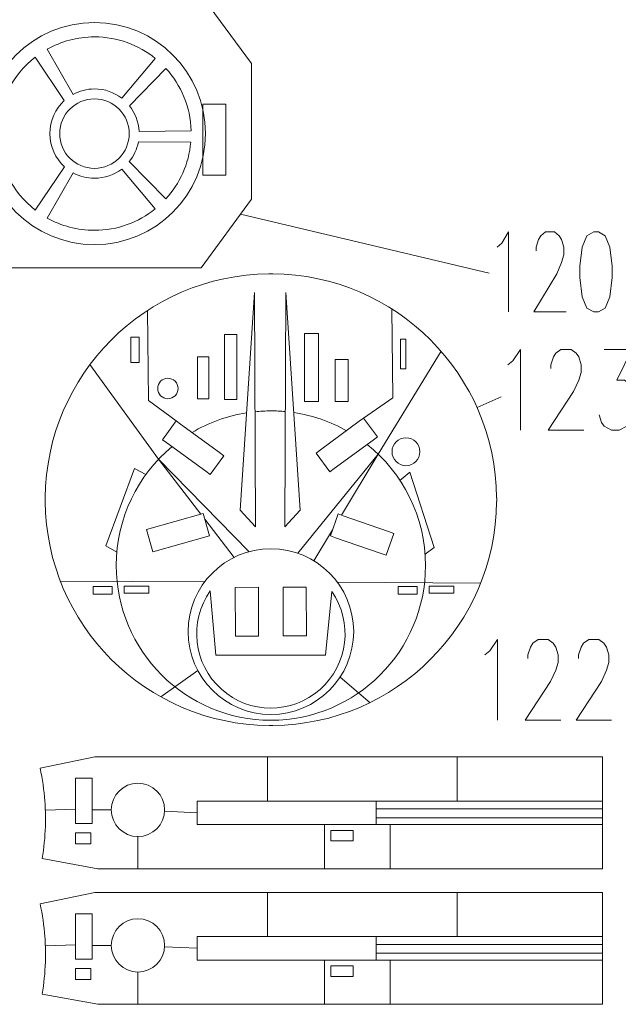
# Model space of a CAD drawing. Header units: inches. Extents: x -7.2 to 7.2, y -5.5 to 5.4.
# Tile 2 of 9: x -2.6 to 0.8, y -5.2 to 0.3. Entities that reach past the tile are written whole.
import ezdxf

# ---------------------------------------------------------------- set-up
doc = ezdxf.new("R2010")
doc.units = ezdxf.units.IN
doc.header["$MEASUREMENT"] = 0
doc.layers.add('Layer 1', color=7, linetype='Continuous')

msp = doc.modelspace()

# ---------------------------------------------------------------- linework, layer by layer
at = {"layer": 'Layer 1', "color": 5, "lineweight": 9}
for points in [[(-1.9613, -1.6008), (-1.9145, -1.6008), (-1.9145, -1.4602), (-1.9613, -1.4602), (-1.9613, -1.6008)], [(-1.4353, -1.8091), (-1.3676, -1.8091), (-1.3676, -1.4446), (-1.4353, -1.4446), (-1.4353, -1.8091)], [(-0.9874, -1.8195), (-0.9093, -1.8195), (-0.9093, -1.4393), (-0.9874, -1.4393), (-0.9874, -1.8195)], [(-0.4509, -1.6373), (-0.4197, -1.6373), (-0.4197, -1.4706), (-0.4509, -1.4706), (-0.4509, -1.6373)], [(-1.5863, -1.8039), (-1.5239, -1.8039), (-1.5239, -1.5695), (-1.5863, -1.5695), (-1.5863, -1.8039)], [(-0.8155, -1.8195), (-0.7426, -1.8195), (-0.7426, -1.5852), (-0.8155, -1.5852), (-0.8155, -1.8195)], [(-2.1723, -2.8977), (-2.0655, -2.8977), (-2.0655, -2.856), (-2.1723, -2.856), (-2.1723, -2.8977)], [(-1.9978, -2.8925), (-1.8598, -2.8925), (-1.8598, -2.8534), (-1.9978, -2.8534), (-1.9978, -2.8925)], [(-0.4639, -2.8977), (-0.3572, -2.8977), (-0.3572, -2.856), (-0.4639, -2.856), (-0.4639, -2.8977)], [(-0.2895, -2.8925), (-0.1514, -2.8925), (-0.1514, -2.8534), (-0.2895, -2.8534), (-0.2895, -2.8925)], [(-2.2714, -4.1823), (-2.1777, -4.1823), (-2.1777, -3.9288), (-2.2714, -3.9288), (-2.2714, -4.1823)], [(-2.2714, -4.2969), (-2.1846, -4.2969), (-2.1846, -4.2344), (-2.2714, -4.2344), (-2.2714, -4.2969)], [(-0.8408, -4.2795), (-0.7158, -4.2795), (-0.7158, -4.2205), (-0.8408, -4.2205), (-0.8408, -4.2795)], [(-2.2714, -4.9411), (-2.1777, -4.9411), (-2.1777, -4.6876), (-2.2714, -4.6876), (-2.2714, -4.9411)], [(-2.2714, -5.0557), (-2.1846, -5.0557), (-2.1846, -4.9932), (-2.2714, -4.9932), (-2.2714, -5.0557)], [(-0.8408, -5.0383), (-0.7158, -5.0383), (-0.7158, -4.9793), (-0.8408, -4.9793), (-0.8408, -5.0383)]]:
    msp.add_lwpolyline(points, close=True, dxfattribs=at)
for centre, major_axis in [((-1.753, -1.7466), (0, 0.0573)), ((-0.4197, -2.1008), (0, 0.0781))]:
    msp.add_ellipse(centre, major_axis=major_axis, ratio=1, dxfattribs=at)
at = {"layer": 'Layer 1', "color": 1, "lineweight": 9}
for centre, major_axis in [((-1.1762, -3.108), (0, 0.4637)), ((-1.9207, -4.1059), (0, 0.1493)), ((-1.9207, -4.8647), (0, 0.1493))]:
    msp.add_ellipse(centre, major_axis=major_axis, ratio=1, dxfattribs=at)
at = {"layer": 'Layer 1', "lineweight": 9}
for points, knots in [([(-1.2839, 0.0202), (-1.2839, 0.0202), (-1.2839, 0.0726), (-1.2839, 0.0726), (-1.2839, 0.0726), (-1.2839, 0.0726), (-1.5483, 0.4313), (-1.5483, 0.4313), (-1.5483, 0.4313), (-1.5483, 0.4313), (-2.7679, 0.4313), (-2.7679, 0.4313), (-2.7679, 0.4313), (-2.7679, 0.4313), (-3.0447, 0.0559), (-3.0447, 0.0559), (-3.0447, 0.0559), (-3.0447, 0.0559), (-3.0447, 0.0202), (-3.0447, 0.0202)], [0, 0, 0, 0, 0.166667, 0.166667, 0.166667, 0.166667, 0.333333, 0.333333, 0.333333, 0.333333, 0.5, 0.5, 0.5, 0.5, 0.666667, 0.666667, 0.666667, 0.666667, 1, 1, 1, 1]), ([(-1.2839, -0.5508), (-1.2839, -0.5508), (-1.2839, -0.4367), (-1.2839, -0.4367), (-1.2839, -0.4367), (-1.2839, -0.4367), (-1.2839, -0.0019), (-1.2839, -0.0019)], [0, 0, 0, 0, 0.333333, 0.333333, 0.333333, 0.333333, 1, 1, 1, 1]), ([(-1.4281, -0.5528), (-1.4281, -0.5528), (-1.5581, -0.5528), (-1.5581, -0.5528), (-1.5581, -0.5528), (-1.5581, -0.5528), (-1.5581, -0.1558), (-1.5581, -0.1558), (-1.5581, -0.1558), (-1.5581, -0.1558), (-1.4281, -0.1558), (-1.4281, -0.1558), (-1.4281, -0.1558), (-1.4281, -0.1558), (-1.4281, -0.5528), (-1.4281, -0.5528)], [0, 0, 0, 0, 0.2, 0.2, 0.2, 0.2, 0.4, 0.4, 0.4, 0.4, 0.6, 0.6, 0.6, 0.6, 1, 1, 1, 1]), ([(-3.0447, -0.5729), (-3.0447, -0.5729), (-3.0447, -0.687), (-3.0447, -0.687), (-3.0447, -0.687), (-3.0447, -0.687), (-2.7616, -1.0709), (-2.7616, -1.0709), (-2.7616, -1.0709), (-2.7616, -1.0709), (-1.5669, -1.0709), (-1.5669, -1.0709), (-1.5669, -1.0709), (-1.5669, -1.0709), (-1.2839, -0.687), (-1.2839, -0.687), (-1.2839, -0.687), (-1.2839, -0.687), (-1.2839, -0.5729), (-1.2839, -0.5729)], [0, 0, 0, 0, 0.166667, 0.166667, 0.166667, 0.166667, 0.333333, 0.333333, 0.333333, 0.333333, 0.5, 0.5, 0.5, 0.5, 0.666667, 0.666667, 0.666667, 0.666667, 1, 1, 1, 1]), ([(-1.5167, -2.228), (-1.5167, -2.228), (-1.5409, -2.2103), (-1.5409, -2.2103), (-1.5409, -2.2103), (-1.5409, -2.2103), (-1.7591, -2.0512), (-1.7591, -2.0512), (-1.7591, -2.0512), (-1.7591, -2.0512), (-1.7834, -2.0335), (-1.7834, -2.0335), (-1.7834, -2.0335), (-1.7834, -2.0335), (-1.7068, -1.9285), (-1.7068, -1.9285), (-1.7068, -1.9285), (-1.7068, -1.9285), (-1.6825, -1.9462), (-1.6825, -1.9462), (-1.6825, -1.9462), (-1.6825, -1.9462), (-1.4643, -2.1053), (-1.4643, -2.1053), (-1.4643, -2.1053), (-1.4643, -2.1053), (-1.4401, -2.1229), (-1.4401, -2.1229), (-1.4401, -2.1229), (-1.4401, -2.1229), (-1.5167, -2.228), (-1.5167, -2.228)], [0, 0, 0, 0, 0.111111, 0.111111, 0.111111, 0.111111, 0.222222, 0.222222, 0.222222, 0.222222, 0.333333, 0.333333, 0.333333, 0.333333, 0.444444, 0.444444, 0.444444, 0.444444, 0.555556, 0.555556, 0.555556, 0.555556, 0.666667, 0.666667, 0.666667, 0.666667, 0.777778, 0.777778, 0.777778, 0.777778, 1, 1, 1, 1]), ([(-0.6038, -2.0352), (-0.6038, -2.0352), (-0.8211, -2.1954), (-0.8211, -2.1954), (-0.8211, -2.1954), (-0.8211, -2.1954), (-0.8453, -2.2132), (-0.8453, -2.2132), (-0.8453, -2.2132), (-0.8453, -2.2132), (-0.9224, -2.1085), (-0.9224, -2.1085), (-0.9224, -2.1085), (-0.9224, -2.1085), (-0.8983, -2.0907), (-0.8983, -2.0907), (-0.8983, -2.0907), (-0.8983, -2.0907), (-0.6809, -1.9305), (-0.6809, -1.9305), (-0.6809, -1.9305), (-0.6809, -1.9305), (-0.6568, -1.9127), (-0.6568, -1.9127), (-0.6568, -1.9127), (-0.6568, -1.9127), (-0.5796, -2.0174), (-0.5796, -2.0174), (-0.5796, -2.0174), (-0.5796, -2.0174), (-0.6038, -2.0352), (-0.6038, -2.0352)], [0, 0, 0, 0, 0.111111, 0.111111, 0.111111, 0.111111, 0.222222, 0.222222, 0.222222, 0.222222, 0.333333, 0.333333, 0.333333, 0.333333, 0.444444, 0.444444, 0.444444, 0.444444, 0.555556, 0.555556, 0.555556, 0.555556, 0.666667, 0.666667, 0.666667, 0.666667, 0.777778, 0.777778, 0.777778, 0.777778, 1, 1, 1, 1]), ([(-1.5196, -2.5718), (-1.5196, -2.5718), (-1.837, -2.6619), (-1.837, -2.6619), (-1.837, -2.6619), (-1.837, -2.6619), (-1.8725, -2.5368), (-1.8725, -2.5368), (-1.8725, -2.5368), (-1.8725, -2.5368), (-1.5551, -2.4467), (-1.5551, -2.4467), (-1.5551, -2.4467), (-1.5551, -2.4467), (-1.5196, -2.5718), (-1.5196, -2.5718)], [0, 0, 0, 0, 0.2, 0.2, 0.2, 0.2, 0.4, 0.4, 0.4, 0.4, 0.6, 0.6, 0.6, 0.6, 1, 1, 1, 1]), ([(-0.4884, -2.5577), (-0.4884, -2.5577), (-0.5311, -2.6805), (-0.5311, -2.6805), (-0.5311, -2.6805), (-0.5311, -2.6805), (-0.5594, -2.6707), (-0.5594, -2.6707), (-0.5594, -2.6707), (-0.5594, -2.6707), (-0.8144, -2.582), (-0.8144, -2.582), (-0.8144, -2.582), (-0.8144, -2.582), (-0.8428, -2.5722), (-0.8428, -2.5722), (-0.8428, -2.5722), (-0.8428, -2.5722), (-0.8001, -2.4494), (-0.8001, -2.4494), (-0.8001, -2.4494), (-0.8001, -2.4494), (-0.7718, -2.4592), (-0.7718, -2.4592), (-0.7718, -2.4592), (-0.7718, -2.4592), (-0.5167, -2.5479), (-0.5167, -2.5479), (-0.5167, -2.5479), (-0.5167, -2.5479), (-0.4884, -2.5577), (-0.4884, -2.5577)], [0, 0, 0, 0, 0.111111, 0.111111, 0.111111, 0.111111, 0.222222, 0.222222, 0.222222, 0.222222, 0.333333, 0.333333, 0.333333, 0.333333, 0.444444, 0.444444, 0.444444, 0.444444, 0.555556, 0.555556, 0.555556, 0.555556, 0.666667, 0.666667, 0.666667, 0.666667, 0.777778, 0.777778, 0.777778, 0.777778, 1, 1, 1, 1]), ([(-1.2463, -2.8599), (-1.2463, -2.8599), (-1.2448, -3.133), (-1.2448, -3.133), (-1.2448, -3.133), (-1.2448, -3.133), (-1.3748, -3.1337), (-1.3748, -3.1337), (-1.3748, -3.1337), (-1.3748, -3.1337), (-1.3763, -2.8606), (-1.3763, -2.8606), (-1.3763, -2.8606), (-1.3763, -2.8606), (-1.2463, -2.8599), (-1.2463, -2.8599)], [0, 0, 0, 0, 0.2, 0.2, 0.2, 0.2, 0.4, 0.4, 0.4, 0.4, 0.6, 0.6, 0.6, 0.6, 1, 1, 1, 1]), ([(-0.9781, -2.8584), (-0.9781, -2.8584), (-0.9767, -3.1316), (-0.9767, -3.1316), (-0.9767, -3.1316), (-0.9767, -3.1316), (-1.1067, -3.1323), (-1.1067, -3.1323), (-1.1067, -3.1323), (-1.1067, -3.1323), (-1.1081, -2.8591), (-1.1081, -2.8591), (-1.1081, -2.8591), (-1.1081, -2.8591), (-0.9781, -2.8584), (-0.9781, -2.8584)], [0, 0, 0, 0, 0.2, 0.2, 0.2, 0.2, 0.4, 0.4, 0.4, 0.4, 0.6, 0.6, 0.6, 0.6, 1, 1, 1, 1]), ([(-0.8355, -2.8824), (-0.7146, -3.0555), (-0.7427, -3.2917), (-0.9007, -3.4317), (-0.9007, -3.4317), (-1.0586, -3.5716), (-1.2965, -3.571), (-1.4537, -3.4302), (-1.4537, -3.4302), (-1.611, -3.2895), (-1.6372, -3.0523), (-1.5155, -2.8798), (-1.5155, -2.8798), (-1.5155, -2.8798), (-1.4843, -3.2395), (-1.4843, -3.2395), (-1.4843, -3.2395), (-1.4843, -3.2395), (-0.8699, -3.2397), (-0.8699, -3.2397), (-0.8699, -3.2397), (-0.8699, -3.2397), (-0.8355, -2.8824), (-0.8355, -2.8824)], [0, 0, 0, 0, 0.142857, 0.142857, 0.142857, 0.142857, 0.285714, 0.285714, 0.285714, 0.285714, 0.428571, 0.428571, 0.428571, 0.428571, 0.571429, 0.571429, 0.571429, 0.571429, 0.714286, 0.714286, 0.714286, 0.714286, 1, 1, 1, 1]), ([(-1.2061, -3.8097), (-1.2061, -3.8097), (-2.1623, -3.8097), (-2.1623, -3.8097), (-2.1623, -3.8097), (-2.1623, -3.8097), (-2.4688, -3.8727), (-2.4688, -3.8727), (-2.4688, -3.8727), (-2.4554, -3.9334), (-2.4464, -3.9948), (-2.4418, -4.0565), (-2.4418, -4.0565), (-2.4404, -4.0765), (-2.4395, -4.0965), (-2.439, -4.1165)], [0, 0, 0, 0, 0.2, 0.2, 0.2, 0.2, 0.4, 0.4, 0.4, 0.4, 0.6, 0.6, 0.6, 0.6, 1, 1, 1, 1]), ([(0.6515, -4.4356), (0.6515, -4.4356), (0.6802, -4.4356), (0.6802, -4.4356), (0.6802, -4.4356), (0.6802, -4.4356), (0.6802, -3.8097), (0.6802, -3.8097), (0.6802, -3.8097), (0.6802, -3.8097), (0.6515, -3.8097), (0.6515, -3.8097)], [0, 0, 0, 0, 0.25, 0.25, 0.25, 0.25, 0.5, 0.5, 0.5, 0.5, 1, 1, 1, 1]), ([(-1.5892, -4.1877), (-1.5892, -4.1877), (-1.5892, -4.0562), (-1.5892, -4.0562), (-1.5892, -4.0562), (-1.5892, -4.0562), (-0.5875, -4.0562), (-0.5875, -4.0562), (-0.5875, -4.0562), (-0.5875, -4.0562), (-0.5875, -4.1877), (-0.5875, -4.1877), (-0.5875, -4.1877), (-0.5875, -4.1877), (-1.5892, -4.1877), (-1.5892, -4.1877)], [0, 0, 0, 0, 0.2, 0.2, 0.2, 0.2, 0.4, 0.4, 0.4, 0.4, 0.6, 0.6, 0.6, 0.6, 1, 1, 1, 1]), ([(-1.9318, -4.4356), (-1.9318, -4.4356), (-2.146, -4.4356), (-2.146, -4.4356), (-2.146, -4.4356), (-2.146, -4.4356), (-2.4574, -4.3781), (-2.4574, -4.3781), (-2.4574, -4.3781), (-2.4471, -4.3187), (-2.4412, -4.2587), (-2.4391, -4.1987), (-2.4391, -4.1987), (-2.4385, -4.1787), (-2.4384, -4.1587), (-2.4386, -4.1386)], [0, 0, 0, 0, 0.2, 0.2, 0.2, 0.2, 0.4, 0.4, 0.4, 0.4, 0.6, 0.6, 0.6, 0.6, 1, 1, 1, 1]), ([(-1.2061, -4.5685), (-1.2061, -4.5685), (-2.1623, -4.5685), (-2.1623, -4.5685), (-2.1623, -4.5685), (-2.1623, -4.5685), (-2.4688, -4.6315), (-2.4688, -4.6315), (-2.4688, -4.6315), (-2.4554, -4.6922), (-2.4464, -4.7536), (-2.4418, -4.8153), (-2.4418, -4.8153), (-2.4404, -4.8352), (-2.4395, -4.8553), (-2.439, -4.8753)], [0, 0, 0, 0, 0.2, 0.2, 0.2, 0.2, 0.4, 0.4, 0.4, 0.4, 0.6, 0.6, 0.6, 0.6, 1, 1, 1, 1]), ([(0.6515, -5.1944), (0.6515, -5.1944), (0.6802, -5.1944), (0.6802, -5.1944), (0.6802, -5.1944), (0.6802, -5.1944), (0.6802, -4.5685), (0.6802, -4.5685), (0.6802, -4.5685), (0.6802, -4.5685), (0.6515, -4.5685), (0.6515, -4.5685)], [0, 0, 0, 0, 0.25, 0.25, 0.25, 0.25, 0.5, 0.5, 0.5, 0.5, 1, 1, 1, 1]), ([(-1.5892, -4.9465), (-1.5892, -4.9465), (-1.5892, -4.815), (-1.5892, -4.815), (-1.5892, -4.815), (-1.5892, -4.815), (-0.5875, -4.815), (-0.5875, -4.815), (-0.5875, -4.815), (-0.5875, -4.815), (-0.5875, -4.9465), (-0.5875, -4.9465), (-0.5875, -4.9465), (-0.5875, -4.9465), (-1.5892, -4.9465), (-1.5892, -4.9465)], [0, 0, 0, 0, 0.2, 0.2, 0.2, 0.2, 0.4, 0.4, 0.4, 0.4, 0.6, 0.6, 0.6, 0.6, 1, 1, 1, 1]), ([(-1.9318, -5.1944), (-1.9318, -5.1944), (-2.146, -5.1944), (-2.146, -5.1944), (-2.146, -5.1944), (-2.146, -5.1944), (-2.4574, -5.1369), (-2.4574, -5.1369), (-2.4574, -5.1369), (-2.4471, -5.0774), (-2.4412, -5.0175), (-2.4391, -4.9575), (-2.4391, -4.9575), (-2.4385, -4.9375), (-2.4384, -4.9174), (-2.4386, -4.8974)], [0, 0, 0, 0, 0.2, 0.2, 0.2, 0.2, 0.4, 0.4, 0.4, 0.4, 0.6, 0.6, 0.6, 0.6, 1, 1, 1, 1])]:
    msp.add_open_spline(points, degree=3, knots=knots, dxfattribs=at)
at = {"layer": 'Layer 1', "color": 1, "lineweight": 9}
for points, knots in [([(-2.1643, 0.3019), (-1.8209, 0.3019), (-1.5425, 0.0235), (-1.5425, -0.3198), (-1.5425, -0.3198), (-1.5425, -0.6632), (-1.8209, -0.9415), (-2.1643, -0.9415), (-2.1643, -0.9415), (-2.5076, -0.9415), (-2.786, -0.6632), (-2.786, -0.3198), (-2.786, -0.3198), (-2.786, 0.0235), (-2.5076, 0.3019), (-2.1643, 0.3019)], [0, 0, 0, 0, 0.2, 0.2, 0.2, 0.2, 0.4, 0.4, 0.4, 0.4, 0.6, 0.6, 0.6, 0.6, 1, 1, 1, 1]), ([(-2.1643, 0.2217), (-2.0352, 0.2217), (-1.9168, 0.1765), (-1.8237, 0.1012), (-1.8237, 0.1012), (-1.8237, 0.1012), (-2.0109, -0.1222), (-2.0109, -0.1222), (-2.0109, -0.1222), (-2.0532, -0.0892), (-2.1064, -0.0696), (-2.1643, -0.0696), (-2.1643, -0.0696), (-2.2076, -0.0696), (-2.2484, -0.0807), (-2.284, -0.1001), (-2.284, -0.1001), (-2.284, -0.1001), (-2.4294, 0.1524), (-2.4294, 0.1524), (-2.4294, 0.1524), (-2.351, 0.1965), (-2.2606, 0.2217), (-2.1643, 0.2217)], [0, 0, 0, 0, 0.142857, 0.142857, 0.142857, 0.142857, 0.285714, 0.285714, 0.285714, 0.285714, 0.428571, 0.428571, 0.428571, 0.428571, 0.571429, 0.571429, 0.571429, 0.571429, 0.714286, 0.714286, 0.714286, 0.714286, 1, 1, 1, 1]), ([(-2.3326, -0.5049), (-2.3326, -0.5049), (-2.4957, -0.748), (-2.4957, -0.748), (-2.4957, -0.748), (-2.6235, -0.6489), (-2.7057, -0.494), (-2.7057, -0.3198), (-2.7057, -0.3198), (-2.7057, -0.1459), (-2.6237, 0.0088), (-2.4963, 0.1079), (-2.4963, 0.1079), (-2.4963, 0.1079), (-2.3332, -0.1353), (-2.3332, -0.1353), (-2.3332, -0.1353), (-2.3831, -0.181), (-2.4144, -0.2468), (-2.4144, -0.3198), (-2.4144, -0.3198), (-2.4144, -0.3931), (-2.3829, -0.4591), (-2.3326, -0.5049)], [0, 0, 0, 0, 0.142857, 0.142857, 0.142857, 0.142857, 0.285714, 0.285714, 0.285714, 0.285714, 0.428571, 0.428571, 0.428571, 0.428571, 0.571429, 0.571429, 0.571429, 0.571429, 0.714286, 0.714286, 0.714286, 0.714286, 1, 1, 1, 1]), ([(-1.9144, -0.3072), (-1.9144, -0.3072), (-1.623, -0.3043), (-1.623, -0.3043), (-1.623, -0.3043), (-1.6268, -0.1699), (-1.6796, -0.0477), (-1.7641, 0.045), (-1.7641, 0.045), (-1.7641, 0.045), (-1.9686, -0.164), (-1.9686, -0.164), (-1.9686, -0.164), (-1.9369, -0.2036), (-1.9171, -0.2532), (-1.9144, -0.3072)], [0, 0, 0, 0, 0.2, 0.2, 0.2, 0.2, 0.4, 0.4, 0.4, 0.4, 0.6, 0.6, 0.6, 0.6, 1, 1, 1, 1]), ([(-2.1643, -0.1252), (-2.0568, -0.1252), (-1.9696, -0.2123), (-1.9696, -0.3198), (-1.9696, -0.3198), (-1.9696, -0.4273), (-2.0568, -0.5144), (-2.1643, -0.5144), (-2.1643, -0.5144), (-2.2717, -0.5144), (-2.3589, -0.4273), (-2.3589, -0.3198), (-2.3589, -0.3198), (-2.3589, -0.2123), (-2.2717, -0.1252), (-2.1643, -0.1252)], [0, 0, 0, 0, 0.2, 0.2, 0.2, 0.2, 0.4, 0.4, 0.4, 0.4, 0.6, 0.6, 0.6, 0.6, 1, 1, 1, 1]), ([(-1.7648, -0.6853), (-1.7648, -0.6853), (-1.9692, -0.4764), (-1.9692, -0.4764), (-1.9692, -0.4764), (-1.944, -0.4451), (-1.9262, -0.4077), (-1.9185, -0.3666), (-1.9185, -0.3666), (-1.9185, -0.3666), (-1.6249, -0.3681), (-1.6249, -0.3681), (-1.6249, -0.3681), (-1.6357, -0.4899), (-1.6868, -0.6001), (-1.7648, -0.6853)], [0, 0, 0, 0, 0.2, 0.2, 0.2, 0.2, 0.4, 0.4, 0.4, 0.4, 0.6, 0.6, 0.6, 0.6, 1, 1, 1, 1]), ([(-2.0116, -0.518), (-2.0116, -0.518), (-1.8244, -0.7413), (-1.8244, -0.7413), (-1.8244, -0.7413), (-1.9173, -0.8164), (-2.0355, -0.8613), (-2.1643, -0.8613), (-2.1643, -0.8613), (-2.2603, -0.8613), (-2.3505, -0.8362), (-2.4288, -0.7924), (-2.4288, -0.7924), (-2.4288, -0.7924), (-2.2834, -0.5399), (-2.2834, -0.5399), (-2.2834, -0.5399), (-2.248, -0.5591), (-2.2074, -0.57), (-2.1643, -0.57), (-2.1643, -0.57), (-2.1068, -0.57), (-2.0538, -0.5506), (-2.0116, -0.518)], [0, 0, 0, 0, 0.142857, 0.142857, 0.142857, 0.142857, 0.285714, 0.285714, 0.285714, 0.285714, 0.428571, 0.428571, 0.428571, 0.428571, 0.571429, 0.571429, 0.571429, 0.571429, 0.714286, 0.714286, 0.714286, 0.714286, 1, 1, 1, 1]), ([(0.0909, -0.9557), (0.0909, -0.9557), (0.1168, -0.9339), (0.1168, -0.9339), (0.1168, -0.9339), (0.1168, -0.9339), (0.1554, -0.8697), (0.1554, -0.8697), (0.1554, -0.8697), (0.1554, -0.8697), (0.1554, -1.3185), (0.1554, -1.3185)], [0, 0, 0, 0, 0.25, 0.25, 0.25, 0.25, 0.5, 0.5, 0.5, 0.5, 1, 1, 1, 1]), ([(0.3101, -0.9768), (0.3101, -0.9768), (0.3101, -0.9557), (0.3101, -0.9557), (0.3101, -0.9557), (0.3101, -0.9557), (0.3228, -0.9127), (0.3228, -0.9127), (0.3228, -0.9127), (0.3228, -0.9127), (0.3356, -0.8915), (0.3356, -0.8915), (0.3356, -0.8915), (0.3356, -0.8915), (0.3615, -0.8697), (0.3615, -0.8697), (0.3615, -0.8697), (0.3615, -0.8697), (0.4129, -0.8697), (0.4129, -0.8697), (0.4129, -0.8697), (0.4129, -0.8697), (0.4388, -0.8915), (0.4388, -0.8915), (0.4388, -0.8915), (0.4388, -0.8915), (0.4516, -0.9127), (0.4516, -0.9127), (0.4516, -0.9127), (0.4516, -0.9127), (0.4647, -0.9557), (0.4647, -0.9557), (0.4647, -0.9557), (0.4647, -0.9557), (0.4647, -0.998), (0.4647, -0.998), (0.4647, -0.998), (0.4647, -0.998), (0.4516, -1.0409), (0.4516, -1.0409), (0.4516, -1.0409), (0.4516, -1.0409), (0.4261, -1.105), (0.4261, -1.105), (0.4261, -1.105), (0.4261, -1.105), (0.2969, -1.3185), (0.2969, -1.3185), (0.2969, -1.3185), (0.2969, -1.3185), (0.4775, -1.3185), (0.4775, -1.3185)], [0, 0, 0, 0, 0.071429, 0.071429, 0.071429, 0.071429, 0.142857, 0.142857, 0.142857, 0.142857, 0.214286, 0.214286, 0.214286, 0.214286, 0.285714, 0.285714, 0.285714, 0.285714, 0.357143, 0.357143, 0.357143, 0.357143, 0.428571, 0.428571, 0.428571, 0.428571, 0.5, 0.5, 0.5, 0.5, 0.571429, 0.571429, 0.571429, 0.571429, 0.642857, 0.642857, 0.642857, 0.642857, 0.714286, 0.714286, 0.714286, 0.714286, 0.785714, 0.785714, 0.785714, 0.785714, 0.857143, 0.857143, 0.857143, 0.857143, 1, 1, 1, 1]), ([(0.6321, -0.8697), (0.6321, -0.8697), (0.5935, -0.8915), (0.5935, -0.8915), (0.5935, -0.8915), (0.5935, -0.8915), (0.5676, -0.9557), (0.5676, -0.9557), (0.5676, -0.9557), (0.5676, -0.9557), (0.5548, -1.0621), (0.5548, -1.0621), (0.5548, -1.0621), (0.5548, -1.0621), (0.5548, -1.1262), (0.5548, -1.1262), (0.5548, -1.1262), (0.5548, -1.1262), (0.5676, -1.2333), (0.5676, -1.2333), (0.5676, -1.2333), (0.5676, -1.2333), (0.5935, -1.2974), (0.5935, -1.2974), (0.5935, -1.2974), (0.5935, -1.2974), (0.6321, -1.3185), (0.6321, -1.3185), (0.6321, -1.3185), (0.6321, -1.3185), (0.658, -1.3185), (0.658, -1.3185), (0.658, -1.3185), (0.658, -1.3185), (0.6967, -1.2974), (0.6967, -1.2974), (0.6967, -1.2974), (0.6967, -1.2974), (0.7222, -1.2333), (0.7222, -1.2333), (0.7222, -1.2333), (0.7222, -1.2333), (0.7354, -1.1262), (0.7354, -1.1262), (0.7354, -1.1262), (0.7354, -1.1262), (0.7354, -1.0621), (0.7354, -1.0621), (0.7354, -1.0621), (0.7354, -1.0621), (0.7222, -0.9557), (0.7222, -0.9557), (0.7222, -0.9557), (0.7222, -0.9557), (0.6967, -0.8915), (0.6967, -0.8915), (0.6967, -0.8915), (0.6967, -0.8915), (0.658, -0.8697), (0.658, -0.8697), (0.658, -0.8697), (0.658, -0.8697), (0.6321, -0.8697), (0.6321, -0.8697)], [0, 0, 0, 0, 0.058824, 0.058824, 0.058824, 0.058824, 0.117647, 0.117647, 0.117647, 0.117647, 0.176471, 0.176471, 0.176471, 0.176471, 0.235294, 0.235294, 0.235294, 0.235294, 0.294118, 0.294118, 0.294118, 0.294118, 0.352941, 0.352941, 0.352941, 0.352941, 0.411765, 0.411765, 0.411765, 0.411765, 0.470588, 0.470588, 0.470588, 0.470588, 0.529412, 0.529412, 0.529412, 0.529412, 0.588235, 0.588235, 0.588235, 0.588235, 0.647059, 0.647059, 0.647059, 0.647059, 0.705882, 0.705882, 0.705882, 0.705882, 0.764706, 0.764706, 0.764706, 0.764706, 0.823529, 0.823529, 0.823529, 0.823529, 0.882353, 0.882353, 0.882353, 0.882353, 1, 1, 1, 1]), ([(-1.3478, -2.4281), (-1.3478, -2.4281), (-1.2618, -2.5218), (-1.2618, -2.5218), (-1.2618, -2.5218), (-1.2618, -2.5218), (-1.2679, -1.2093), (-1.2679, -1.2093), (-1.2679, -1.2093), (-1.2679, -1.2093), (-1.3478, -2.4281), (-1.3478, -2.4281)], [0, 0, 0, 0, 0.25, 0.25, 0.25, 0.25, 0.5, 0.5, 0.5, 0.5, 1, 1, 1, 1]), ([(-1.012, -2.4281), (-1.012, -2.4281), (-1.0979, -2.5218), (-1.0979, -2.5218), (-1.0979, -2.5218), (-1.0979, -2.5218), (-1.0918, -1.2093), (-1.0918, -1.2093), (-1.0918, -1.2093), (-1.0918, -1.2093), (-1.012, -2.4281), (-1.012, -2.4281)], [0, 0, 0, 0, 0.25, 0.25, 0.25, 0.25, 0.5, 0.5, 0.5, 0.5, 1, 1, 1, 1]), ([(0.1503, -1.6137), (0.1503, -1.6137), (0.1784, -1.5924), (0.1784, -1.5924), (0.1784, -1.5924), (0.1784, -1.5924), (0.221, -1.5278), (0.221, -1.5278), (0.221, -1.5278), (0.221, -1.5278), (0.221, -1.9802), (0.221, -1.9802)], [0, 0, 0, 0, 0.25, 0.25, 0.25, 0.25, 0.5, 0.5, 0.5, 0.5, 1, 1, 1, 1]), ([(0.3914, -1.635), (0.3914, -1.635), (0.3914, -1.6137), (0.3914, -1.6137), (0.3914, -1.6137), (0.3914, -1.6137), (0.4059, -1.5704), (0.4059, -1.5704), (0.4059, -1.5704), (0.4059, -1.5704), (0.4199, -1.5491), (0.4199, -1.5491), (0.4199, -1.5491), (0.4199, -1.5491), (0.4485, -1.5278), (0.4485, -1.5278), (0.4485, -1.5278), (0.4485, -1.5278), (0.5052, -1.5278), (0.5052, -1.5278), (0.5052, -1.5278), (0.5052, -1.5278), (0.5337, -1.5491), (0.5337, -1.5491), (0.5337, -1.5491), (0.5337, -1.5491), (0.5478, -1.5704), (0.5478, -1.5704), (0.5478, -1.5704), (0.5478, -1.5704), (0.5618, -1.6137), (0.5618, -1.6137), (0.5618, -1.6137), (0.5618, -1.6137), (0.5618, -1.657), (0.5618, -1.657), (0.5618, -1.657), (0.5618, -1.657), (0.5478, -1.6997), (0.5478, -1.6997), (0.5478, -1.6997), (0.5478, -1.6997), (0.5192, -1.7643), (0.5192, -1.7643), (0.5192, -1.7643), (0.5192, -1.7643), (0.3773, -1.9802), (0.3773, -1.9802), (0.3773, -1.9802), (0.3773, -1.9802), (0.5763, -1.9802), (0.5763, -1.9802)], [0, 0, 0, 0, 0.071429, 0.071429, 0.071429, 0.071429, 0.142857, 0.142857, 0.142857, 0.142857, 0.214286, 0.214286, 0.214286, 0.214286, 0.285714, 0.285714, 0.285714, 0.285714, 0.357143, 0.357143, 0.357143, 0.357143, 0.428571, 0.428571, 0.428571, 0.428571, 0.5, 0.5, 0.5, 0.5, 0.571429, 0.571429, 0.571429, 0.571429, 0.642857, 0.642857, 0.642857, 0.642857, 0.714286, 0.714286, 0.714286, 0.714286, 0.785714, 0.785714, 0.785714, 0.785714, 0.857143, 0.857143, 0.857143, 0.857143, 1, 1, 1, 1]), ([(0.6896, -1.5278), (0.6896, -1.5278), (0.846, -1.5278), (0.846, -1.5278), (0.846, -1.5278), (0.846, -1.5278), (0.7608, -1.6997), (0.7608, -1.6997), (0.7608, -1.6997), (0.7608, -1.6997), (0.8034, -1.6997), (0.8034, -1.6997), (0.8034, -1.6997), (0.8034, -1.6997), (0.8319, -1.7216), (0.8319, -1.7216), (0.8319, -1.7216), (0.8319, -1.7216), (0.846, -1.743), (0.846, -1.743), (0.846, -1.743), (0.846, -1.743), (0.86, -1.8076), (0.86, -1.8076), (0.86, -1.8076), (0.86, -1.8076), (0.86, -1.8509), (0.86, -1.8509), (0.86, -1.8509), (0.86, -1.8509), (0.846, -1.9155), (0.846, -1.9155), (0.846, -1.9155), (0.846, -1.9155), (0.8174, -1.9582), (0.8174, -1.9582), (0.8174, -1.9582), (0.8174, -1.9582), (0.7748, -1.9802), (0.7748, -1.9802), (0.7748, -1.9802), (0.7748, -1.9802), (0.7322, -1.9802), (0.7322, -1.9802), (0.7322, -1.9802), (0.7322, -1.9802), (0.6896, -1.9582), (0.6896, -1.9582), (0.6896, -1.9582), (0.6896, -1.9582), (0.6756, -1.9369), (0.6756, -1.9369), (0.6756, -1.9369), (0.6756, -1.9369), (0.6615, -1.8936), (0.6615, -1.8936)], [0, 0, 0, 0, 0.066667, 0.066667, 0.066667, 0.066667, 0.133333, 0.133333, 0.133333, 0.133333, 0.2, 0.2, 0.2, 0.2, 0.266667, 0.266667, 0.266667, 0.266667, 0.333333, 0.333333, 0.333333, 0.333333, 0.4, 0.4, 0.4, 0.4, 0.466667, 0.466667, 0.466667, 0.466667, 0.533333, 0.533333, 0.533333, 0.533333, 0.6, 0.6, 0.6, 0.6, 0.666667, 0.666667, 0.666667, 0.666667, 0.733333, 0.733333, 0.733333, 0.733333, 0.8, 0.8, 0.8, 0.8, 0.866667, 0.866667, 0.866667, 0.866667, 1, 1, 1, 1]), ([(-1.0949, -1.876), (-1.1217, -1.8735), (-1.1488, -1.8722), (-1.1762, -1.8722), (-1.1762, -1.8722), (-1.2061, -1.8722), (-1.2357, -1.8737), (-1.2648, -1.8767)], [0, 0, 0, 0, 0.333333, 0.333333, 0.333333, 0.333333, 1, 1, 1, 1]), ([(-1.73, -2.0724), (-1.9207, -2.2313), (-2.042, -2.4705), (-2.042, -2.738), (-2.042, -2.738), (-2.042, -3.2162), (-1.6544, -3.6039), (-1.1762, -3.6039), (-1.1762, -3.6039), (-0.698, -3.6039), (-0.3104, -3.2162), (-0.3104, -2.738), (-0.3104, -2.738), (-0.3104, -2.4634), (-0.4382, -2.2187), (-0.6376, -2.0601)], [0, 0, 0, 0, 0.2, 0.2, 0.2, 0.2, 0.4, 0.4, 0.4, 0.4, 0.6, 0.6, 0.6, 0.6, 1, 1, 1, 1]), ([(0.0217, -3.2375), (0.0217, -3.2375), (0.0498, -3.2162), (0.0498, -3.2162), (0.0498, -3.2162), (0.0498, -3.2162), (0.0924, -3.1515), (0.0924, -3.1515), (0.0924, -3.1515), (0.0924, -3.1515), (0.0924, -3.6039), (0.0924, -3.6039)], [0, 0, 0, 0, 0.25, 0.25, 0.25, 0.25, 0.5, 0.5, 0.5, 0.5, 1, 1, 1, 1]), ([(0.2628, -3.2588), (0.2628, -3.2588), (0.2628, -3.2375), (0.2628, -3.2375), (0.2628, -3.2375), (0.2628, -3.2375), (0.2773, -3.1942), (0.2773, -3.1942), (0.2773, -3.1942), (0.2773, -3.1942), (0.2913, -3.1729), (0.2913, -3.1729), (0.2913, -3.1729), (0.2913, -3.1729), (0.3199, -3.1515), (0.3199, -3.1515), (0.3199, -3.1515), (0.3199, -3.1515), (0.3765, -3.1515), (0.3765, -3.1515), (0.3765, -3.1515), (0.3765, -3.1515), (0.4051, -3.1729), (0.4051, -3.1729), (0.4051, -3.1729), (0.4051, -3.1729), (0.4191, -3.1942), (0.4191, -3.1942), (0.4191, -3.1942), (0.4191, -3.1942), (0.4332, -3.2375), (0.4332, -3.2375), (0.4332, -3.2375), (0.4332, -3.2375), (0.4332, -3.2808), (0.4332, -3.2808), (0.4332, -3.2808), (0.4332, -3.2808), (0.4191, -3.3234), (0.4191, -3.3234), (0.4191, -3.3234), (0.4191, -3.3234), (0.3906, -3.3881), (0.3906, -3.3881), (0.3906, -3.3881), (0.3906, -3.3881), (0.2487, -3.6039), (0.2487, -3.6039), (0.2487, -3.6039), (0.2487, -3.6039), (0.4477, -3.6039), (0.4477, -3.6039)], [0, 0, 0, 0, 0.071429, 0.071429, 0.071429, 0.071429, 0.142857, 0.142857, 0.142857, 0.142857, 0.214286, 0.214286, 0.214286, 0.214286, 0.285714, 0.285714, 0.285714, 0.285714, 0.357143, 0.357143, 0.357143, 0.357143, 0.428571, 0.428571, 0.428571, 0.428571, 0.5, 0.5, 0.5, 0.5, 0.571429, 0.571429, 0.571429, 0.571429, 0.642857, 0.642857, 0.642857, 0.642857, 0.714286, 0.714286, 0.714286, 0.714286, 0.785714, 0.785714, 0.785714, 0.785714, 0.857143, 0.857143, 0.857143, 0.857143, 1, 1, 1, 1]), ([(0.5469, -3.2588), (0.5469, -3.2588), (0.5469, -3.2375), (0.5469, -3.2375), (0.5469, -3.2375), (0.5469, -3.2375), (0.561, -3.1942), (0.561, -3.1942), (0.561, -3.1942), (0.561, -3.1942), (0.5755, -3.1729), (0.5755, -3.1729), (0.5755, -3.1729), (0.5755, -3.1729), (0.6036, -3.1515), (0.6036, -3.1515), (0.6036, -3.1515), (0.6036, -3.1515), (0.6607, -3.1515), (0.6607, -3.1515), (0.6607, -3.1515), (0.6607, -3.1515), (0.6888, -3.1729), (0.6888, -3.1729), (0.6888, -3.1729), (0.6888, -3.1729), (0.7033, -3.1942), (0.7033, -3.1942), (0.7033, -3.1942), (0.7033, -3.1942), (0.7174, -3.2375), (0.7174, -3.2375), (0.7174, -3.2375), (0.7174, -3.2375), (0.7174, -3.2808), (0.7174, -3.2808), (0.7174, -3.2808), (0.7174, -3.2808), (0.7033, -3.3234), (0.7033, -3.3234), (0.7033, -3.3234), (0.7033, -3.3234), (0.6748, -3.3881), (0.6748, -3.3881), (0.6748, -3.3881), (0.6748, -3.3881), (0.5329, -3.6039), (0.5329, -3.6039), (0.5329, -3.6039), (0.5329, -3.6039), (0.7314, -3.6039), (0.7314, -3.6039)], [0, 0, 0, 0, 0.071429, 0.071429, 0.071429, 0.071429, 0.142857, 0.142857, 0.142857, 0.142857, 0.214286, 0.214286, 0.214286, 0.214286, 0.285714, 0.285714, 0.285714, 0.285714, 0.357143, 0.357143, 0.357143, 0.357143, 0.428571, 0.428571, 0.428571, 0.428571, 0.5, 0.5, 0.5, 0.5, 0.571429, 0.571429, 0.571429, 0.571429, 0.642857, 0.642857, 0.642857, 0.642857, 0.714286, 0.714286, 0.714286, 0.714286, 0.785714, 0.785714, 0.785714, 0.785714, 0.857143, 0.857143, 0.857143, 0.857143, 1, 1, 1, 1])]:
    msp.add_open_spline(points, degree=3, knots=knots, dxfattribs=at)
for points in [[(-1.2839, -0.0019), (-1.2839, -0.0019), (-1.2839, 0.0202), (-1.2839, 0.0202)], [(-1.2839, -0.5729), (-1.2839, -0.5729), (-1.2839, -0.5508), (-1.2839, -0.5508)], [(0.0462, -1.1016), (0.0462, -1.1016), (-1.3458, -0.7711), (-1.3458, -0.7711)], [(-1.1878, -1.1048), (-1.1878, -1.1048), (-1.1656, -1.1048), (-1.1656, -1.1048)], [(-0.5749, -2.1151), (-0.5749, -2.1151), (-0.2232, -1.5369), (-0.2232, -1.5369)], [(-1.8049, -2.1427), (-1.8049, -2.1427), (-2.1894, -1.6121), (-2.1894, -1.6121)], [(0.1128, -1.7932), (0.1128, -1.7932), (-0.0212, -1.853), (-0.0212, -1.853)], [(-1.3121, -1.8828), (-1.4223, -1.9002), (-1.5257, -1.9384), (-1.618, -1.9932)], [(-0.7521, -1.983), (-0.842, -1.9324), (-0.9417, -1.8975), (-1.0477, -1.8817)], [(-1.568, -2.4504), (-1.568, -2.4504), (-1.8049, -2.1427), (-1.8049, -2.1427)], [(-0.7814, -2.4559), (-0.7814, -2.4559), (-0.5749, -2.1151), (-0.5749, -2.1151)], [(-2.4405, -2.3803), (-2.4405, -2.3803), (-2.4405, -2.3581), (-2.4405, -2.3581)], [(0.0884, -2.3803), (0.0884, -2.3803), (0.0884, -2.3581), (0.0884, -2.3581)], [(-1.3818, -2.6923), (-1.3818, -2.6923), (-1.5458, -2.4792), (-1.5458, -2.4792)], [(-0.936, -2.7113), (-0.936, -2.7113), (-0.8306, -2.5372), (-0.8306, -2.5372)], [(-1.547, -2.8296), (-1.547, -2.8296), (-2.356, -2.8251), (-2.356, -2.8251)], [(-0.8045, -2.8307), (-0.8045, -2.8307), (-0.0009, -2.8371), (-0.0009, -2.8371)], [(-1.5862, -3.3249), (-1.5862, -3.3249), (-1.7923, -3.4738), (-1.7923, -3.4738)], [(-0.7882, -3.3621), (-0.7882, -3.3621), (-0.6208, -3.5059), (-0.6208, -3.5059)], [(-1.1865, -3.6336), (-1.1865, -3.6336), (-1.1644, -3.6336), (-1.1644, -3.6336)], [(-1.1839, -3.8097), (-1.1839, -3.8097), (-1.2061, -3.8097), (-1.2061, -3.8097)], [(0.6515, -3.8097), (0.6515, -3.8097), (0.6293, -3.8097), (0.6293, -3.8097)], [(-2.4385, -4.1386), (-2.4385, -4.1386), (-2.439, -4.1165), (-2.439, -4.1165)], [(-0.5875, -4.1002), (-0.5875, -4.1002), (0.6802, -4.1002), (0.6802, -4.1002)], [(-0.5875, -4.1502), (-0.5875, -4.1502), (0.6802, -4.1502), (0.6802, -4.1502)], [(-1.9207, -4.2552), (-1.9207, -4.2552), (-1.9207, -4.4356), (-1.9207, -4.4356)], [(-1.9096, -4.4356), (-1.9096, -4.4356), (-1.9318, -4.4356), (-1.9318, -4.4356)], [(0.6515, -4.4356), (0.6515, -4.4356), (0.6293, -4.4356), (0.6293, -4.4356)], [(-1.1839, -4.5685), (-1.1839, -4.5685), (-1.2061, -4.5685), (-1.2061, -4.5685)], [(0.6515, -4.5685), (0.6515, -4.5685), (0.6293, -4.5685), (0.6293, -4.5685)], [(-2.4385, -4.8974), (-2.4385, -4.8974), (-2.439, -4.8753), (-2.439, -4.8753)], [(-0.5875, -4.859), (-0.5875, -4.859), (0.6802, -4.859), (0.6802, -4.859)], [(-0.5875, -4.909), (-0.5875, -4.909), (0.6802, -4.909), (0.6802, -4.909)], [(-1.9207, -5.014), (-1.9207, -5.014), (-1.9207, -5.1944), (-1.9207, -5.1944)], [(-1.9096, -5.1944), (-1.9096, -5.1944), (-1.9318, -5.1944), (-1.9318, -5.1944)], [(0.6515, -5.1944), (0.6515, -5.1944), (0.6293, -5.1944), (0.6293, -5.1944)]]:
    msp.add_open_spline(points, degree=3, dxfattribs=at)
at = {"layer": 'Layer 1', "lineweight": 9}
for points in [[(-2.4403, -2.3581), (-2.4344, -1.6688), (-1.877, -1.1112), (-1.1878, -1.1049)], [(-1.1656, -1.1049), (-0.4758, -1.1105), (0.0823, -1.6684), (0.0882, -2.3581)], [(-1.1865, -3.6335), (-1.8763, -3.6279), (-2.4344, -3.07), (-2.4403, -2.3803)], [(0.0882, -2.3803), (0.0823, -3.0696), (-0.4751, -3.6272), (-1.1644, -3.6335)], [(0.6293, -3.8097), (0.6293, -3.8097), (-1.1839, -3.8097), (-1.1839, -3.8097)], [(-1.9096, -4.4356), (-1.9096, -4.4356), (0.6293, -4.4356), (0.6293, -4.4356)], [(0.6293, -4.5685), (0.6293, -4.5685), (-1.1839, -4.5685), (-1.1839, -4.5685)], [(-1.9096, -5.1944), (-1.9096, -5.1944), (0.6293, -5.1944), (0.6293, -5.1944)]]:
    msp.add_open_spline(points, degree=3, dxfattribs=at)
at = {"layer": 'Layer 1', "color": 5, "lineweight": 9}
for points, knots in [([(-1.7068, -1.9285), (-1.7068, -1.9285), (-1.8624, -1.8143), (-1.8624, -1.8143), (-1.8624, -1.8143), (-1.8624, -1.8143), (-1.8672, -1.3094), (-1.8672, -1.3094)], [0, 0, 0, 0, 0.333333, 0.333333, 0.333333, 0.333333, 1, 1, 1, 1]), ([(-0.6568, -1.9127), (-0.6568, -1.9127), (-0.4926, -1.7987), (-0.4926, -1.7987), (-0.4926, -1.7987), (-0.4926, -1.7987), (-0.4995, -1.3005), (-0.4995, -1.3005)], [0, 0, 0, 0, 0.333333, 0.333333, 0.333333, 0.333333, 1, 1, 1, 1]), ([(-1.8767, -2.2291), (-1.8767, -2.2291), (-1.9392, -2.1946), (-1.9392, -2.1946), (-1.9392, -2.1946), (-1.9392, -2.1946), (-2.1006, -2.6269), (-2.1006, -2.6269), (-2.1006, -2.6269), (-2.1006, -2.6269), (-2.0388, -2.6633), (-2.0388, -2.6633)], [0, 0, 0, 0, 0.25, 0.25, 0.25, 0.25, 0.5, 0.5, 0.5, 0.5, 1, 1, 1, 1]), ([(-0.4534, -2.2613), (-0.4534, -2.2613), (-0.3975, -2.2154), (-0.3975, -2.2154), (-0.3975, -2.2154), (-0.3975, -2.2154), (-0.2621, -2.6373), (-0.2621, -2.6373), (-0.2621, -2.6373), (-0.2621, -2.6373), (-0.3127, -2.6738), (-0.3127, -2.6738)], [0, 0, 0, 0, 0.25, 0.25, 0.25, 0.25, 0.5, 0.5, 0.5, 0.5, 1, 1, 1, 1])]:
    msp.add_open_spline(points, degree=3, knots=knots, dxfattribs=at)
for points in [[(-1.8049, -2.1427), (-1.8049, -2.1427), (-1.2987, -2.6607), (-1.2987, -2.6607)], [(-0.5749, -2.1151), (-0.5749, -2.1151), (-1.0259, -2.6692), (-1.0259, -2.6692)], [(-1.195, -4.0562), (-1.195, -4.0562), (-1.195, -3.8097), (-1.195, -3.8097)], [(-0.1325, -3.8097), (-0.1325, -3.8097), (-0.1325, -4.0562), (-0.1325, -4.0562)], [(-0.5875, -4.0562), (-0.5875, -4.0562), (0.6802, -4.0562), (0.6802, -4.0562)], [(-2.2714, -4.1024), (-2.2714, -4.1024), (-2.4389, -4.1083), (-2.4389, -4.1083)], [(-2.07, -4.1059), (-2.07, -4.1059), (-2.1777, -4.1059), (-2.1777, -4.1059)], [(-1.5892, -4.122), (-1.5892, -4.122), (-1.7716, -4.1132), (-1.7716, -4.1132)], [(-0.8756, -4.1877), (-0.8756, -4.1877), (-0.8756, -4.4356), (-0.8756, -4.4356)], [(-0.5875, -4.1877), (-0.5875, -4.1877), (0.6802, -4.1877), (0.6802, -4.1877)], [(-0.5075, -4.1877), (-0.5075, -4.1877), (-0.5075, -4.4356), (-0.5075, -4.4356)], [(-1.195, -4.815), (-1.195, -4.815), (-1.195, -4.5685), (-1.195, -4.5685)], [(-0.1325, -4.5685), (-0.1325, -4.5685), (-0.1325, -4.815), (-0.1325, -4.815)], [(-0.5875, -4.815), (-0.5875, -4.815), (0.6802, -4.815), (0.6802, -4.815)], [(-2.2714, -4.8612), (-2.2714, -4.8612), (-2.4389, -4.8671), (-2.4389, -4.8671)], [(-2.07, -4.8647), (-2.07, -4.8647), (-2.1777, -4.8647), (-2.1777, -4.8647)], [(-1.5892, -4.8807), (-1.5892, -4.8807), (-1.7716, -4.872), (-1.7716, -4.872)], [(-0.8756, -4.9465), (-0.8756, -4.9465), (-0.8756, -5.1944), (-0.8756, -5.1944)], [(-0.5875, -4.9465), (-0.5875, -4.9465), (0.6802, -4.9465), (0.6802, -4.9465)], [(-0.5075, -4.9465), (-0.5075, -4.9465), (-0.5075, -5.1944), (-0.5075, -5.1944)]]:
    msp.add_open_spline(points, degree=3, dxfattribs=at)

doc.saveas('drawing.dxf')
